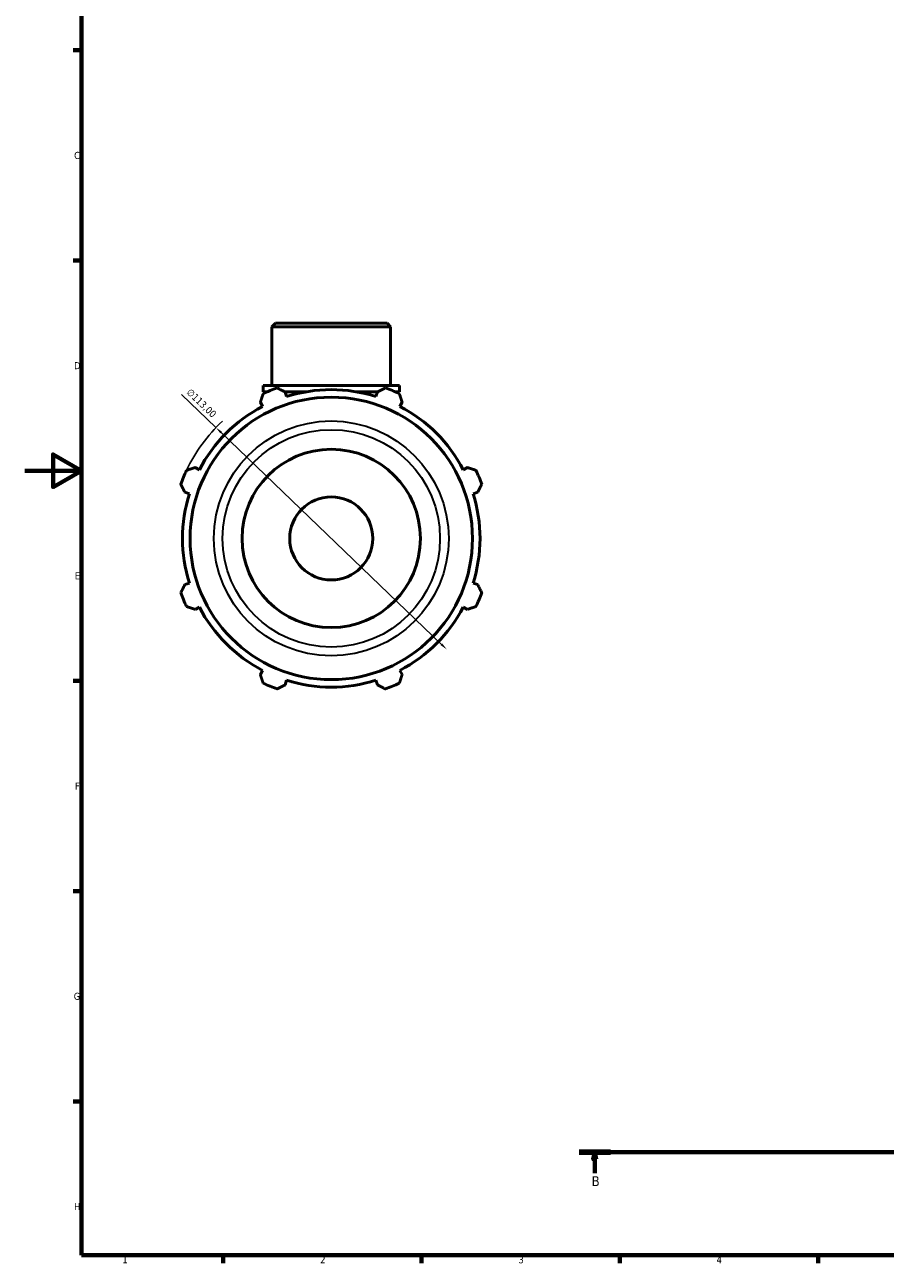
# Model space of a CAD drawing. Header units: millimetres. Extents: x 0 to 931, y 0 to 902.
# Tile 1 of 6: x 0 to 304, y 17 to 455. Entities that reach past the tile are written whole.
import ezdxf

# ---------------------------------------------------------------- set-up
doc = ezdxf.new("R2010")
doc.units = ezdxf.units.MM
doc.linetypes.add('CHAIN', pattern=[0.7087, 0.4724, -0.0591, 0.1181, -0.0591])
for name, color, linetype, lineweight in [('Border (ISO)', 7, 'Continuous', 70), ('Dimension (ISO)', 7, 'Continuous', 25), ('Section Line (ISO)', 7, 'CHAIN', 70), ('Visible (ISO)', 7, 'Continuous', 50), ('Visible Narrow (ISO)', 7, 'Continuous', 35)]:
    doc.layers.add(name, color=color, linetype=linetype, lineweight=lineweight)
doc.styles.add('Label Text (ISO)', font='tahoma.ttf')
doc.styles.add('Note Text (ISO)', font='tahoma.ttf')
doc.dimstyles.new('Default (ISO)', dxfattribs={"dimtxt": 2.5, "dimasz": 2.5, "dimexe": 3.175, "dimexo": 0, "dimgap": 0.762, "dimtad": 1, "dimrnd": 1e-08, "dimzin": 0, "dimtxsty": 'Note Text (ISO)', "dimcen": 0.09, "dimdle": 10, "dimclrd": 256, "dimclre": 256, "dimclrt": 232, "dimazin": 0, "dimtfac": 1.40208, "dimtmove": 0, "dimatfit": 3, "dimfxl": 1, "dimtolj": 1, "dimtzin": 0, "dimlwd": -1, "dimlwe": -1, "dimarcsym": 0})

# ---------------------------------------------------------------- blocks, each defined once
blk = doc.blocks.new('Borders Default Border')
at = {"layer": 'Border (ISO)'}
for p, q in [((20, 445.5), (17.1, 445.5)), ((20, 371.25), (17.1, 371.25)), ((20, 222.75), (17.1, 222.75)), ((20, 148.5), (17.1, 148.5)), ((20, 74.25), (17.1, 74.25)), ((70.08, 20), (70.08, 17.1)), ((140.17, 20), (140.17, 17.1)), ((210.25, 20), (210.25, 17.1)), ((280.33, 20), (280.33, 17.1))]:
    blk.add_line(p, q, dxfattribs=at)
at = {"layer": 'Border (ISO)', "flags": 128}
for points in [[(20, 20), (20, 574), (821, 574), (821, 20), (20, 20)], [(0, 297), (20, 297), (10, 302.77), (10, 291.23), (20, 297)]]:
    blk.add_lwpolyline(points, dxfattribs=at)
at = {"layer": 'Border (ISO)', "color": 232, "true_color": 0xca0064, "char_height": 2.5, "attachment_point": 7, "style": 'Note Text (ISO)'}
for s, insert in [('C', (17.43, 407.08)), ('D', (17.43, 332.88)), ('E', (17.64, 258.63)), ('F', (17.7, 184.38)), ('G', (17.31, 110.08)), ('H', (17.44, 35.88)), ('1', (34.48, 17.1)), ('2', (104.37, 17.1)), ('3', (174.43, 17.05)), ('4', (244.42, 17.1))]:
    blk.add_mtext(s, dxfattribs=dict(at, insert=insert))
blk = doc.blocks.new('2dTransSection0')
at = {"layer": 'Section Line (ISO)', "linetype": 'CHAIN'}
blk.add_line((195.81, 56.35), (606.62, 56.35), dxfattribs=at)
at = {"layer": 'Section Line (ISO)', "linetype": 'Continuous', "lineweight": 140}
for p, q in [((195.81, 56.35), (206.87, 56.35)), ((595.56, 56.35), (606.62, 56.35))]:
    blk.add_line(p, q, dxfattribs=at)
at = {"layer": 'Section Line (ISO)', "linetype": 'Continuous'}
for p, q in [((201.34, 56.35), (200.84, 53.85)), ((200.84, 53.85), (201.84, 53.85)), ((201.34, 53.85), (201.34, 56.35)), ((201.84, 53.85), (201.34, 56.35)), ((201.34, 48.9), (201.34, 53.85)), ((601.09, 56.35), (600.59, 53.85)), ((600.59, 53.85), (601.59, 53.85)), ((601.09, 53.85), (601.09, 56.35)), ((601.59, 53.85), (601.09, 56.35)), ((601.09, 48.9), (601.09, 53.85))]:
    blk.add_line(p, q, dxfattribs=at)
at = {"layer": 'Section Line (ISO)', "linetype": 'Continuous', "flags": 128}
for points in [[(201.84, 53.85), (201.34, 56.35), (200.84, 53.85), (201.84, 53.85)], [(601.59, 53.85), (601.09, 56.35), (600.59, 53.85), (601.59, 53.85)]]:
    blk.add_lwpolyline(points, dxfattribs=at)
at = {"layer": 'Section Line (ISO)'}
for points in [[(201.84, 53.85), (201.34, 56.35), (200.84, 53.85), (201.84, 53.85)], [(601.59, 53.85), (601.09, 56.35), (600.59, 53.85), (601.59, 53.85)]]:
    blk.add_solid(points, dxfattribs=at)
at = {"layer": 'Section Line (ISO)', "char_height": 3.5, "attachment_point": 7, "style": 'Label Text (ISO)'}
for insert in [(200.27, 44.35), (600.02, 44.35)]:
    blk.add_mtext('B', dxfattribs=dict(at, insert=insert))
blk = doc.blocks.new('*D12')
at = {"layer": 'Defpoints', "color": 0, "transparency": 16777216}
for p in [(67.55, 312.25), (149.02, 233.95)]:
    blk.add_point(p, dxfattribs=at)
at = {"layer": 'Dimension (ISO)', "transparency": 16777216}
for p, q in [((67.55, 312.25), (55.37, 323.95)), ((147.21, 235.68), (69.35, 310.52))]:
    blk.add_line(p, q, dxfattribs=at)
blk.add_arc((108.28, 273.1), 56.5, 132.9165, 154.792, dxfattribs=at)
for points in [[(69.64, 310.82), (69.06, 310.22), (67.55, 312.25)], [(147.5, 235.98), (146.93, 235.38), (149.02, 233.95)]]:
    blk.add_solid(points, dxfattribs=at)
at = {"layer": 'Dimension (ISO)', "color": 232, "true_color": 0xca0064, "transparency": 16777216, "insert": (58.67, 326.29), "char_height": 2.5, "attachment_point": 1, "rotation": 316.1362, "style": 'Note Text (ISO)'}
blk.add_mtext('\\A1;∅113,00', dxfattribs=at)

msp = doc.modelspace()

# ---------------------------------------------------------------- linework, layer by layer
at = {"layer": 'Visible (ISO)'}
for p, q in [((88.584, 349.098), (87.326, 347.841)), ((129.236, 347.841), (87.326, 347.841)), ((87.326, 327.098), (87.326, 347.841)), ((88.584, 349.098), (127.979, 349.098)), ((127.979, 349.098), (129.236, 347.841)), ((129.236, 327.098), (129.236, 347.841)), ((132.38, 327.098), (84.183, 327.098)), ((84.183, 324.898), (84.183, 327.098)), ((85.72, 324.898), (84.183, 324.898)), ((99.465, 324.898), (91.833, 324.898)), ((92.481, 323.211), (91.971, 324.828)), ((124.73, 324.898), (117.098, 324.898)), ((124.592, 324.828), (124.082, 323.211)), ((132.38, 324.898), (130.843, 324.898)), ((132.38, 324.898), (132.38, 327.098)), ((83.236, 321.21), (84.019, 319.706)), ((132.544, 319.706), (133.327, 321.21)), ((61.673, 297.361), (60.17, 298.143)), ((156.393, 298.143), (154.889, 297.361)), ((56.552, 289.408), (58.168, 288.899)), ((158.394, 288.899), (160.011, 289.408)), ((58.168, 257.298), (56.552, 256.788)), ((160.011, 256.788), (158.394, 257.298)), ((60.17, 248.053), (61.673, 248.836)), ((154.889, 248.836), (156.393, 248.053)), ((84.019, 226.49), (83.236, 224.987)), ((133.327, 224.987), (132.544, 226.49)), ((91.971, 221.369), (92.481, 222.985)), ((124.082, 222.985), (124.592, 221.369))]:
    msp.add_line(p, q, dxfattribs=at)
for radius in [49.877, 31.5, 14.668]:
    msp.add_circle((108.281, 273.098), radius, dxfattribs=at)
for radius, start, end in [(56.5, 109.79198, 115.20802), (52.545, 72.5, 107.5), (56.5, 64.79198, 70.20802), (52.545, 117.5, 152.5), (52.545, 27.5, 62.5), (56.5, 154.79198, 160.20802), (56.5, 19.79198, 25.20802), (52.545, 162.5, 197.5), (52.545, 342.5, 17.5), (56.5, 199.79198, 205.20802), (56.5, 334.79198, 340.20802), (52.545, 207.5, 242.5), (52.545, 297.5, 332.5), (56.5, 244.79198, 250.20802), (52.545, 252.5, 287.5), (56.5, 289.79198, 295.20802)]:
    msp.add_arc((108.281, 273.098), radius, start, end, dxfattribs=at)
for points, weights in [([(83.236, 321.21), (83.717, 322.683), (84.218, 324.218)], [1.0018000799, 1.00130841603, 1]), ([(89.15, 326.261), (90.589, 325.53), (91.971, 324.828)], [1, 1.00130841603, 1.0018000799]), ([(124.592, 324.828), (125.973, 325.53), (127.413, 326.261)], [1.0018000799, 1.00130841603, 1]), ([(132.345, 324.218), (132.846, 322.683), (133.327, 321.21)], [1, 1.00130841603, 1.0018000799]), ([(57.162, 297.162), (58.697, 297.663), (60.17, 298.143)], [1, 1.00130841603, 1.0018000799]), ([(156.393, 298.143), (157.866, 297.663), (159.401, 297.162)], [1.0018000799, 1.00130841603, 1]), ([(56.552, 289.408), (55.85, 290.79), (55.119, 292.229)], [1.0018000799, 1.00130841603, 1]), ([(161.444, 292.229), (160.713, 290.79), (160.011, 289.408)], [1, 1.00130841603, 1.0018000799]), ([(55.119, 253.967), (55.85, 255.406), (56.552, 256.788)], [1, 1.00130841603, 1.0018000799]), ([(160.011, 256.788), (160.713, 255.406), (161.444, 253.967)], [1.0018000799, 1.00130841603, 1]), ([(60.17, 248.053), (58.697, 248.534), (57.162, 249.034)], [1.0018000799, 1.00130841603, 1]), ([(159.401, 249.034), (157.866, 248.534), (156.393, 248.053)], [1, 1.00130841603, 1.0018000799]), ([(84.218, 221.979), (83.717, 223.513), (83.236, 224.987)], [1, 1.00130841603, 1.0018000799]), ([(133.327, 224.987), (132.846, 223.513), (132.345, 221.979)], [1.0018000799, 1.00130841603, 1]), ([(91.971, 221.369), (90.589, 220.667), (89.15, 219.936)], [1.0018000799, 1.00130841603, 1]), ([(127.413, 219.936), (125.973, 220.667), (124.592, 221.369)], [1, 1.00130841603, 1.0018000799])]:
    msp.add_rational_spline(points, weights, degree=2, dxfattribs=at)
at = {"layer": 'Visible Narrow (ISO)'}
for radius in [41.48, 38.399]:
    msp.add_circle((108.281, 273.098), radius, dxfattribs=at)

# ---------------------------------------------------------------- block references
msp.add_blockref('Borders Default Border', (0, 0))
at = {"layer": 'Section Line (ISO)'}
msp.add_blockref('2dTransSection0', (0, 0), dxfattribs=at)

# ---------------------------------------------------------------- dimensions: what is measured, and where the dimension line sits
at = {"layer": 'Dimension (ISO)'}
dim = msp.add_diameter_dim_2p(p1=(149.017, 233.947), p2=(67.545, 312.25), dimstyle='Default (ISO)', override={"dimdec": 2, "dimlfac": 1, "dimtp": 0, "dimtm": 0, "dimtdec": 2, "dimatfit": 2}, dxfattribs=at)
dim.commit()
dim.dimension.update_dxf_attribs({"geometry": '*D12', "text_midpoint": (60.557, 318.966), "dimtype": 163})

doc.saveas('drawing.dxf')
